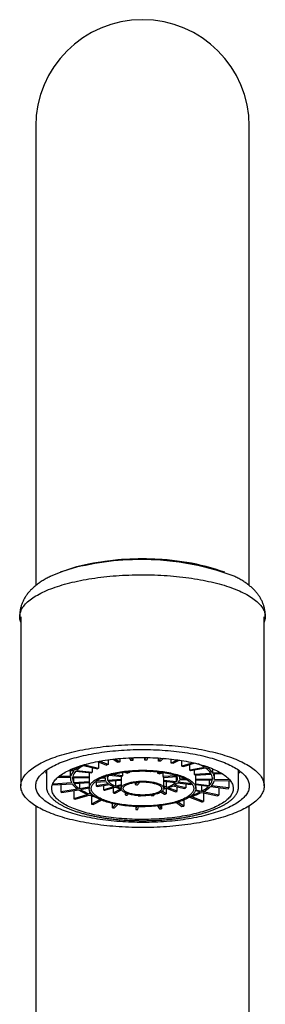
# Model space of a CAD drawing. Header units: millimetres. Extents: x 8 to 777, y 12 to 872.
# Tile 7 of 8: x 386 to 409, y 779 to 872. Entities that reach past the tile are written whole.
import ezdxf

# ---------------------------------------------------------------- set-up
doc = ezdxf.new("R2010")
doc.units = ezdxf.units.MM

msp = doc.modelspace()

# ---------------------------------------------------------------- linework, layer by layer
at = {"color": 7, "linetype": 'Continuous', "lineweight": 30}
for p, q in [((387.398, 861.815), (387.398, 835.496)), ((407.398, 835.496), (407.398, 861.815)), ((387.398, 835.496), (387.398, 818.742)), ((407.398, 818.742), (407.398, 835.496)), ((390.108, 820.131), (389.699, 819.982)), ((405.098, 819.982), (404.688, 820.131)), ((385.998, 815.816), (385.998, 799.936)), ((408.798, 799.936), (408.798, 815.816)), ((408.893, 815.74), (408.895, 815.791)), ((397.611, 802.349), (397.611, 802.607)), ((391.887, 801.851), (393.179, 801.558)), ((391.998, 801.908), (393.289, 801.615)), ((393.174, 802.223), (394.012, 801.899)), ((393.289, 802.179), (393.289, 801.615)), ((394.171, 801.946), (393.363, 802.259)), ((394.171, 802.39), (394.171, 801.946)), ((394.655, 802.452), (395.085, 802.156)), ((394.847, 802.474), (395.264, 802.187)), ((395.264, 802.515), (395.264, 802.187)), ((396.153, 802.577), (396.311, 802.31)), ((396.352, 802.586), (396.507, 802.323)), ((396.507, 802.592), (396.507, 802.323)), ((397.658, 802.607), (397.611, 802.349)), ((397.858, 802.604), (397.811, 802.345)), ((398.891, 802.273), (398.891, 802.563)), ((399.159, 802.545), (398.891, 802.273)), ((399.091, 802.25), (399.366, 802.529)), ((400.08, 802.084), (400.08, 802.459)), ((400.665, 802.385), (400.08, 802.084)), ((400.851, 802.357), (400.247, 802.046)), ((401.081, 801.797), (401.081, 802.321)), ((402.134, 802.115), (401.081, 801.797)), ((402.304, 802.075), (401.213, 801.746)), ((401.831, 801.432), (401.831, 801.932)), ((403.398, 801.698), (403.398, 801.76)), ((403.518, 801.718), (403.398, 801.698)), ((388.398, 801.427), (388.398, 799.889)), ((389.5, 800.775), (390.656, 800.751)), ((390.669, 800.819), (389.581, 800.842)), ((390.497, 801.398), (390.969, 801.344)), ((391.033, 801.409), (390.622, 801.456)), ((390.669, 800.819), (390.669, 801.378)), ((390.868, 800.815), (392.415, 800.782)), ((391.033, 801.409), (391.033, 801.627)), ((391.159, 801.322), (392.628, 801.153)), ((391.222, 801.387), (392.692, 801.218)), ((392.415, 801.177), (392.415, 800.782)), ((392.692, 801.668), (392.692, 801.218)), ((393.913, 800.749), (393.913, 800.83)), ((394.144, 800.453), (394.144, 800.828)), ((394.315, 800.959), (395.473, 800.826)), ((395.537, 800.891), (394.501, 801.01)), ((395.398, 800.834), (395.398, 799.701)), ((395.537, 801.214), (395.537, 800.891)), ((395.715, 801.238), (395.997, 801.129)), ((396.156, 801.177), (395.931, 801.264)), ((396.156, 801.287), (396.156, 801.177)), ((396.887, 801.333), (396.905, 801.303)), ((397.088, 801.339), (397.101, 801.317)), ((397.101, 801.317), (397.101, 801.339)), ((397.934, 801.299), (397.934, 801.332)), ((397.965, 801.331), (397.934, 801.299)), ((398.135, 801.276), (398.178, 801.321)), ((398.83, 801.118), (398.83, 801.268)), ((399.184, 801.225), (398.83, 801.118)), ((398.962, 801.067), (399.387, 801.195)), ((399.335, 800.811), (399.335, 801.179)), ((400.611, 800.899), (399.335, 800.811)), ((399.377, 800.74), (400.652, 800.828)), ((400.557, 800.821), (400.557, 800.313)), ((400.59, 800.927), (400.611, 800.899)), ((400.849, 800.842), (400.85, 800.842)), ((400.898, 800.64), (400.898, 800.824)), ((403.219, 801.668), (401.831, 801.432)), ((403.308, 801.606), (401.92, 801.37)), ((402.277, 801.014), (402.277, 801.431)), ((403.797, 801.119), (402.277, 801.014)), ((402.319, 800.943), (403.839, 801.048)), ((402.398, 799.701), (402.398, 800.949)), ((403.487, 801.637), (403.661, 801.666)), ((403.993, 801.133), (403.993, 801.535)), ((404.712, 801.182), (403.993, 801.133)), ((404.035, 801.062), (404.823, 801.116)), ((404.148, 800.64), (404.148, 801.07)), ((406.398, 799.889), (406.398, 801.427)), ((388.398, 799.889), (388.398, 799.886)), ((389.046, 800.1), (389.046, 800.241)), ((390.762, 800.219), (389.046, 800.1)), ((389.088, 800.03), (390.804, 800.148)), ((389.742, 800.075), (389.742, 799.378)), ((390.648, 800.751), (390.648, 800.64)), ((390.856, 800.746), (392.403, 800.713)), ((390.958, 800.232), (390.958, 800.744)), ((392.398, 800.332), (390.958, 800.232)), ((391, 800.162), (392.398, 800.258)), ((391.488, 800.195), (391.488, 799.675)), ((392.398, 800.713), (392.398, 799.701)), ((392.923, 800.294), (393.99, 800.368)), ((393.948, 800.439), (393.022, 800.375)), ((393.056, 800.304), (393.056, 799.941)), ((394.221, 800.139), (393.056, 799.941)), ((393.145, 799.88), (394.31, 800.078)), ((393.564, 800.688), (393.9, 800.681)), ((393.913, 800.749), (393.715, 800.754)), ((393.733, 799.98), (393.733, 799.58)), ((393.733, 799.58), (394.708, 799.875)), ((393.898, 800.681), (393.898, 800.64)), ((395.398, 800.539), (394.144, 800.453)), ((394.186, 800.382), (395.398, 800.465)), ((394.859, 800.428), (394.859, 799.92)), ((394.859, 799.92), (395.398, 800.083)), ((394.991, 799.869), (395.398, 799.991)), ((396.948, 800.297), (396.725, 800.07)), ((396.725, 800.272), (396.725, 800.07)), ((396.925, 800.046), (397.187, 800.312)), ((398.312, 800.231), (398.507, 800.156)), ((399.398, 799.701), (399.398, 800.742)), ((400.557, 800.313), (399.398, 800.447)), ((399.398, 800.374), (400.493, 800.248)), ((399.659, 799.818), (399.398, 799.919)), ((399.659, 799.818), (399.659, 800.344)), ((400.258, 799.95), (401.341, 799.704)), ((401.452, 799.761), (400.368, 800.007)), ((400.652, 799.433), (400.652, 799.861)), ((400.683, 800.227), (401.915, 800.085)), ((401.979, 800.15), (400.746, 800.292)), ((400.884, 800.532), (401.563, 800.517)), ((401.437, 800.588), (400.896, 800.6)), ((401.452, 800.138), (401.452, 799.761)), ((401.979, 800.15), (401.979, 800.191)), ((403.941, 800.535), (402.398, 800.568)), ((402.398, 800.499), (403.929, 800.466)), ((403.638, 799.959), (402.398, 800.102)), ((403.574, 799.894), (402.398, 800.029)), ((402.91, 799.971), (402.91, 799.43)), ((403.638, 800.472), (403.638, 799.959)), ((403.764, 799.872), (405.423, 799.682)), ((405.486, 799.746), (403.828, 799.937)), ((403.941, 800.746), (403.941, 800.535)), ((404.128, 800.462), (405.627, 800.43)), ((405.571, 800.5), (404.141, 800.53)), ((405.486, 800.433), (405.486, 799.746)), ((391.309, 799.644), (389.742, 799.378)), ((389.831, 799.317), (391.398, 799.583)), ((390.958, 799.508), (390.958, 798.743)), ((392.271, 799.139), (390.958, 798.743)), ((391.09, 798.692), (392.403, 799.088)), ((392.398, 799.829), (391.488, 799.675)), ((391.577, 799.613), (392.398, 799.753)), ((392.421, 799.539), (392.421, 799.184)), ((392.588, 799.235), (392.421, 799.184)), ((392.553, 799.133), (392.652, 799.163)), ((392.613, 799.012), (392.613, 798.238)), ((393.866, 799.529), (394.841, 799.823)), ((394.66, 799.769), (394.66, 799.292)), ((394.66, 799.292), (395.38, 799.663)), ((394.827, 799.254), (395.436, 799.568)), ((395.768, 799.304), (395.768, 799.096)), ((395.912, 799.243), (395.768, 799.096)), ((395.969, 799.073), (396.08, 799.186)), ((396.998, 799.031), (396.998, 799.004)), ((397.003, 799.03), (396.998, 799.004)), ((397.198, 799), (397.202, 799.02)), ((398.25, 799.025), (398.219, 799.077)), ((398.446, 799.038), (398.404, 799.11)), ((398.446, 799.118), (398.446, 799.038)), ((399.14, 799.364), (399.444, 799.155)), ((399.623, 799.186), (399.25, 799.442)), ((399.398, 799.81), (399.501, 799.77)), ((399.501, 799.77), (399.398, 799.743)), ((399.623, 799.716), (399.623, 799.186)), ((399.633, 799.719), (400.493, 799.386)), ((400.652, 799.433), (399.792, 799.767)), ((403.1, 798.484), (401.942, 798.933)), ((402.799, 799.373), (402.354, 799.474)), ((402.91, 799.43), (402.379, 799.55)), ((402.966, 799.335), (404.424, 799.004)), ((404.534, 799.061), (403.076, 799.392)), ((403.1, 799.305), (403.1, 798.484)), ((404.534, 799.784), (404.534, 799.061)), ((387.398, 798.064), (387.398, 694.947)), ((393.432, 798.659), (392.613, 798.238)), ((392.78, 798.2), (393.564, 798.603)), ((394.589, 797.897), (394.589, 798.286)), ((394.905, 798.218), (394.589, 797.897)), ((394.789, 797.874), (395.094, 798.183)), ((396.767, 798.004), (396.767, 797.741)), ((396.815, 798.002), (396.767, 797.741)), ((396.967, 797.737), (397.014, 797.996)), ((398.819, 798.061), (398.982, 797.784)), ((399.179, 797.798), (399.011, 798.082)), ((399.179, 798.103), (399.179, 797.798)), ((400.571, 798.379), (401.09, 798.022)), ((401.269, 798.052), (400.728, 798.425)), ((401.269, 798.618), (401.269, 798.052)), ((401.789, 798.883), (402.941, 798.436)), ((407.398, 694.948), (407.398, 798.064))]:
    msp.add_line(p, q, dxfattribs=at)
at = {"color": 7, "linetype": 'Continuous', "lineweight": 30, "flags": 128}
for points in [[(391.582, 819.209), (391.844, 819.259), (392.109, 819.308), (392.378, 819.354), (392.651, 819.398), (392.927, 819.439), (393.205, 819.478), (393.487, 819.514), (393.771, 819.548), (394.058, 819.579), (394.347, 819.608), (394.639, 819.634), (394.932, 819.657), (395.227, 819.678), (395.523, 819.696), (395.82, 819.712), (396.119, 819.724), (396.419, 819.734), (396.719, 819.742), (397.019, 819.747), (397.32, 819.749), (397.621, 819.748), (397.922, 819.745), (398.223, 819.739), (398.523, 819.73), (398.822, 819.719), (399.12, 819.704), (399.417, 819.688), (399.712, 819.668), (400.006, 819.646), (400.299, 819.622), (400.589, 819.594), (400.877, 819.564), (401.163, 819.532), (401.446, 819.497), (401.726, 819.46), (402.003, 819.42), (402.277, 819.377), (402.548, 819.332), (402.816, 819.285), (403.079, 819.235), (403.339, 819.183), (403.595, 819.129), (403.846, 819.072), (404.093, 819.013), (404.335, 818.952), (404.573, 818.889), (404.806, 818.824), (405.033, 818.757), (405.256, 818.687), (405.473, 818.616), (405.684, 818.543), (405.89, 818.467), (406.09, 818.391), (406.284, 818.312), (406.472, 818.231), (406.654, 818.149), (406.829, 818.066), (406.998, 817.98), (407.16, 817.894), (407.316, 817.806), (407.465, 817.716), (407.607, 817.625), (407.742, 817.533), (407.87, 817.44), (407.99, 817.346), (408.104, 817.251), (408.21, 817.154), (408.308, 817.057), (408.4, 816.959), (408.483, 816.86), (408.559, 816.76), (408.628, 816.66), (408.689, 816.559), (408.741, 816.458), (408.787, 816.356), (408.824, 816.254), (408.854, 816.152), (408.875, 816.049), (408.889, 815.946), (408.895, 815.843), (408.893, 815.74), (408.884, 815.637), (408.866, 815.535), (408.84, 815.432), (408.807, 815.33), (408.798, 815.306)], [(385.998, 815.306), (385.973, 815.379), (385.943, 815.481), (385.921, 815.584), (385.907, 815.687), (385.901, 815.79), (385.903, 815.893), (385.913, 815.996), (385.931, 816.098), (385.956, 816.201), (385.99, 816.303), (386.031, 816.405), (386.08, 816.507), (386.136, 816.608), (386.201, 816.709), (386.273, 816.808), (386.353, 816.908), (386.44, 817.006), (386.535, 817.104), (386.637, 817.201), (386.747, 817.297), (386.864, 817.391), (386.988, 817.485), (387.119, 817.578), (387.257, 817.669), (387.403, 817.759), (387.555, 817.848), (387.714, 817.936), (387.879, 818.022), (388.051, 818.106), (388.23, 818.189), (388.414, 818.27), (388.605, 818.35), (388.802, 818.428), (389.005, 818.504), (389.214, 818.578), (389.428, 818.65), (389.647, 818.721), (389.872, 818.789), (390.102, 818.856), (390.338, 818.92), (390.578, 818.982), (390.822, 819.042), (391.071, 819.1), (391.325, 819.155), (391.582, 819.209)], [(386.224, 799.164), (386.169, 799.264), (386.121, 799.365), (386.081, 799.466), (386.049, 799.568), (386.025, 799.669), (386.008, 799.771), (386, 799.873), (385.999, 799.975), (386.006, 800.078), (386.021, 800.179), (386.043, 800.281), (386.074, 800.383), (386.112, 800.484), (386.157, 800.585), (386.211, 800.685), (386.272, 800.785), (386.341, 800.885), (386.417, 800.983), (386.501, 801.081), (386.593, 801.178), (386.692, 801.275), (386.798, 801.37), (386.911, 801.464), (387.032, 801.558), (387.159, 801.65), (387.294, 801.741), (387.436, 801.831), (387.584, 801.92), (387.74, 802.007), (387.901, 802.093), (388.07, 802.177), (388.244, 802.26), (388.425, 802.341), (388.613, 802.42), (388.806, 802.498), (389.005, 802.574), (389.21, 802.648), (389.42, 802.721), (389.636, 802.791), (389.857, 802.86), (390.083, 802.926), (390.315, 802.991), (390.551, 803.053), (390.792, 803.113), (391.038, 803.171), (391.287, 803.227), (391.541, 803.281), (391.799, 803.332), (392.061, 803.381), (392.327, 803.428), (392.596, 803.472), (392.868, 803.514), (393.143, 803.553), (393.422, 803.59), (393.703, 803.624), (393.986, 803.656), (394.272, 803.685), (394.56, 803.712), (394.85, 803.736), (395.142, 803.758), (395.435, 803.776), (395.73, 803.793), (396.026, 803.806), (396.323, 803.817), (396.62, 803.826), (396.918, 803.831), (397.216, 803.834), (397.515, 803.835), (397.813, 803.832), (398.111, 803.827), (398.409, 803.819), (398.706, 803.809), (399.002, 803.796), (399.297, 803.78), (399.59, 803.762), (399.882, 803.741), (400.173, 803.718), (400.461, 803.691), (400.748, 803.663), (401.032, 803.631), (401.313, 803.598), (401.592, 803.561), (401.868, 803.523), (402.141, 803.481), (402.411, 803.438), (402.677, 803.392), (402.94, 803.343), (403.199, 803.292), (403.454, 803.239), (403.704, 803.184), (403.951, 803.126), (404.193, 803.067), (404.43, 803.005), (404.663, 802.941), (404.89, 802.875), (405.113, 802.806), (405.33, 802.736), (405.541, 802.664), (405.747, 802.591), (405.948, 802.515), (406.142, 802.438), (406.331, 802.358), (406.513, 802.278), (406.689, 802.195), (406.859, 802.111), (407.022, 802.026), (407.179, 801.939), (407.329, 801.851), (407.472, 801.761), (407.608, 801.67), (407.737, 801.578), (407.86, 801.485), (407.975, 801.391), (408.082, 801.296), (408.183, 801.2), (408.276, 801.103), (408.361, 801.005), (408.439, 800.906), (408.51, 800.807), (408.573, 800.707), (408.628, 800.607), (408.676, 800.506), (408.715, 800.405), (408.747, 800.304), (408.772, 800.202), (408.788, 800.1), (408.797, 799.998), (408.798, 799.896), (408.791, 799.794), (408.776, 799.692), (408.753, 799.59), (408.723, 799.489), (408.685, 799.387), (408.639, 799.286), (408.586, 799.186), (408.524, 799.086), (408.456, 798.987), (408.379, 798.888), (408.295, 798.79), (408.204, 798.693), (408.105, 798.597), (407.999, 798.501), (407.885, 798.407), (407.765, 798.314), (407.637, 798.221), (407.502, 798.13), (407.361, 798.04), (407.212, 797.952), (407.057, 797.865), (406.895, 797.779), (406.727, 797.695), (406.552, 797.612), (406.371, 797.531), (406.184, 797.451), (405.991, 797.373), (405.792, 797.297), (405.587, 797.223), (405.377, 797.151), (405.161, 797.08), (404.94, 797.012), (404.713, 796.945), (404.482, 796.881), (404.246, 796.818), (404.005, 796.758), (403.759, 796.7), (403.509, 796.644), (403.255, 796.591), (402.997, 796.539), (402.735, 796.49), (402.47, 796.444), (402.201, 796.4), (401.929, 796.358), (401.653, 796.318), (401.375, 796.282), (401.094, 796.247), (400.81, 796.215), (400.524, 796.186), (400.236, 796.159), (399.946, 796.135), (399.655, 796.114), (399.361, 796.095), (399.067, 796.079), (398.771, 796.065), (398.474, 796.054), (398.177, 796.046), (397.879, 796.04), (397.58, 796.037), (397.282, 796.037), (396.984, 796.039), (396.686, 796.044), (396.388, 796.052), (396.091, 796.062), (395.795, 796.075), (395.5, 796.091), (395.207, 796.109), (394.914, 796.13), (394.624, 796.154), (394.336, 796.18), (394.049, 796.209), (393.765, 796.24), (393.483, 796.274), (393.205, 796.31), (392.928, 796.349), (392.655, 796.39), (392.386, 796.434), (392.119, 796.48), (391.857, 796.528), (391.598, 796.579), (391.343, 796.632), (391.092, 796.688), (390.846, 796.745), (390.604, 796.805), (390.366, 796.867), (390.134, 796.931), (389.907, 796.997), (389.684, 797.065), (389.467, 797.135), (389.255, 797.207), (389.049, 797.281), (388.849, 797.356), (388.655, 797.434), (388.466, 797.513), (388.284, 797.594), (388.108, 797.676), (387.938, 797.76), (387.775, 797.846), (387.618, 797.932), (387.468, 798.021), (387.325, 798.11), (387.189, 798.201), (387.059, 798.293), (386.937, 798.386), (386.822, 798.48), (386.714, 798.576), (386.614, 798.672), (386.521, 798.769), (386.435, 798.867), (386.357, 798.965), (386.287, 799.064), (386.224, 799.164)], [(387.596, 799.259), (387.545, 799.351), (387.502, 799.444), (387.466, 799.538), (387.438, 799.632), (387.417, 799.726), (387.404, 799.82), (387.399, 799.914), (387.401, 800.008), (387.41, 800.102), (387.427, 800.197), (387.452, 800.29), (387.485, 800.384), (387.525, 800.477), (387.572, 800.57), (387.627, 800.662), (387.689, 800.754), (387.759, 800.846), (387.836, 800.936), (387.92, 801.026), (388.011, 801.115), (388.11, 801.203), (388.215, 801.29), (388.328, 801.376), (388.447, 801.461), (388.574, 801.544), (388.707, 801.627), (388.846, 801.708), (388.992, 801.788), (389.145, 801.867), (389.303, 801.944), (389.468, 802.019), (389.639, 802.093), (389.816, 802.166), (389.998, 802.236), (390.187, 802.305), (390.38, 802.372), (390.579, 802.437), (390.783, 802.501), (390.992, 802.562), (391.206, 802.621), (391.425, 802.679), (391.648, 802.734), (391.876, 802.787), (392.108, 802.838), (392.344, 802.887), (392.583, 802.933), (392.827, 802.978), (393.073, 803.019), (393.324, 803.059), (393.577, 803.096), (393.833, 803.131), (394.092, 803.163), (394.353, 803.193), (394.616, 803.221), (394.882, 803.246), (395.15, 803.268), (395.419, 803.288), (395.69, 803.306), (395.962, 803.32), (396.235, 803.333), (396.51, 803.342), (396.784, 803.349), (397.06, 803.354), (397.335, 803.356), (397.611, 803.355), (397.886, 803.352), (398.161, 803.346), (398.436, 803.337), (398.709, 803.326), (398.982, 803.313), (399.253, 803.297), (399.523, 803.278), (399.792, 803.256), (400.058, 803.233), (400.323, 803.206), (400.585, 803.178), (400.845, 803.146), (401.103, 803.113), (401.357, 803.076), (401.609, 803.038), (401.857, 802.997), (402.102, 802.954), (402.343, 802.908), (402.581, 802.861), (402.815, 802.811), (403.044, 802.759), (403.27, 802.704), (403.49, 802.648), (403.707, 802.59), (403.918, 802.529), (404.124, 802.467), (404.326, 802.402), (404.522, 802.336), (404.713, 802.268), (404.898, 802.198), (405.077, 802.127), (405.251, 802.053), (405.418, 801.979), (405.58, 801.902), (405.735, 801.824), (405.884, 801.745), (406.027, 801.664), (406.163, 801.583), (406.292, 801.499), (406.415, 801.415), (406.53, 801.329), (406.639, 801.243), (406.741, 801.155), (406.836, 801.067), (406.923, 800.977), (407.004, 800.887), (407.077, 800.796), (407.142, 800.705), (407.201, 800.613), (407.251, 800.52), (407.295, 800.427), (407.33, 800.333), (407.359, 800.24), (407.379, 800.146), (407.393, 800.052), (407.398, 799.957), (407.396, 799.863), (407.386, 799.769), (407.369, 799.675), (407.344, 799.581), (407.312, 799.487), (407.272, 799.394), (407.225, 799.301), (407.17, 799.209), (407.108, 799.117), (407.038, 799.026), (406.961, 798.935), (406.877, 798.846), (406.785, 798.757), (406.687, 798.669), (406.581, 798.582), (406.469, 798.496), (406.349, 798.411), (406.223, 798.327), (406.09, 798.244), (405.95, 798.163), (405.804, 798.083), (405.652, 798.005), (405.493, 797.928), (405.328, 797.852), (405.158, 797.778), (404.981, 797.706), (404.798, 797.635), (404.61, 797.566), (404.417, 797.499), (404.218, 797.434), (404.013, 797.371), (403.804, 797.309), (403.59, 797.25), (403.372, 797.193), (403.148, 797.137), (402.921, 797.084), (402.689, 797.033), (402.453, 796.985), (402.213, 796.938), (401.97, 796.894), (401.723, 796.852), (401.473, 796.812), (401.22, 796.775), (400.964, 796.74), (400.705, 796.708), (400.444, 796.678), (400.18, 796.65), (399.914, 796.626), (399.647, 796.603), (399.377, 796.583), (399.107, 796.566), (398.835, 796.551), (398.561, 796.539), (398.287, 796.529), (398.012, 796.522), (397.737, 796.517), (397.462, 796.516), (397.186, 796.516), (396.911, 796.52), (396.636, 796.525), (396.361, 796.534), (396.087, 796.545), (395.815, 796.559), (395.543, 796.575), (395.273, 796.594), (395.005, 796.615), (394.738, 796.639), (394.474, 796.665), (394.211, 796.694), (393.951, 796.725), (393.694, 796.759), (393.439, 796.795), (393.188, 796.833), (392.94, 796.874), (392.695, 796.917), (392.453, 796.963), (392.216, 797.011), (391.982, 797.061), (391.752, 797.113), (391.527, 797.167), (391.306, 797.223), (391.09, 797.282), (390.879, 797.342), (390.672, 797.405), (390.471, 797.469), (390.275, 797.535), (390.084, 797.603), (389.899, 797.673), (389.72, 797.745), (389.546, 797.818), (389.378, 797.893), (389.217, 797.969), (389.061, 798.047), (388.912, 798.126), (388.77, 798.207), (388.634, 798.289), (388.505, 798.372), (388.382, 798.456), (388.266, 798.542), (388.157, 798.629), (388.056, 798.716), (387.961, 798.805), (387.873, 798.894), (387.793, 798.984), (387.72, 799.075), (387.654, 799.167), (387.596, 799.259)], [(405.73, 800.276), (405.777, 800.191), (405.816, 800.105), (405.847, 800.018), (405.871, 799.932), (405.888, 799.845), (405.897, 799.758), (405.898, 799.671), (405.891, 799.584), (405.877, 799.497), (405.856, 799.411), (405.827, 799.324), (405.79, 799.238), (405.746, 799.153), (405.694, 799.067), (405.635, 798.983), (405.569, 798.899), (405.495, 798.816), (405.414, 798.733), (405.325, 798.652), (405.23, 798.571), (405.128, 798.491), (405.019, 798.413), (404.902, 798.335), (404.78, 798.259), (404.65, 798.184), (404.514, 798.111), (404.372, 798.039), (404.224, 797.968), (404.069, 797.899), (403.908, 797.832), (403.742, 797.766), (403.57, 797.702), (403.392, 797.639), (403.209, 797.579), (403.021, 797.521), (402.828, 797.464), (402.63, 797.409), (402.427, 797.357), (402.22, 797.307), (402.008, 797.258), (401.793, 797.212), (401.573, 797.168), (401.35, 797.127), (401.123, 797.088), (400.892, 797.051), (400.659, 797.016), (400.423, 796.984), (400.184, 796.954), (399.942, 796.927), (399.699, 796.902), (399.453, 796.88), (399.205, 796.86), (398.956, 796.843), (398.705, 796.828), (398.453, 796.816), (398.2, 796.807), (397.947, 796.8), (397.693, 796.795), (397.439, 796.794), (397.184, 796.795), (396.93, 796.798), (396.677, 796.804), (396.424, 796.813), (396.171, 796.824), (395.92, 796.838), (395.671, 796.854), (395.422, 796.873), (395.176, 796.895), (394.932, 796.919), (394.689, 796.945), (394.449, 796.974), (394.212, 797.006), (393.978, 797.039), (393.747, 797.076), (393.519, 797.114), (393.294, 797.155), (393.073, 797.198), (392.856, 797.243), (392.644, 797.291), (392.435, 797.341), (392.231, 797.393), (392.031, 797.446), (391.836, 797.502), (391.647, 797.56), (391.462, 797.62), (391.283, 797.682), (391.109, 797.745), (390.94, 797.81), (390.778, 797.877), (390.622, 797.946), (390.471, 798.016), (390.327, 798.088), (390.189, 798.161), (390.057, 798.235), (389.932, 798.311), (389.814, 798.388), (389.703, 798.466), (389.598, 798.545), (389.501, 798.626), (389.41, 798.707), (389.327, 798.789), (389.251, 798.872), (389.182, 798.956), (389.121, 799.04), (389.066, 799.125), (389.02, 799.211), (388.981, 799.297), (388.949, 799.383), (388.925, 799.47), (388.909, 799.557), (388.9, 799.643), (388.899, 799.73), (388.905, 799.817), (388.919, 799.904), (388.941, 799.991), (388.97, 800.077), (389.007, 800.163), (389.051, 800.249), (389.103, 800.334), (389.162, 800.419), (389.228, 800.503), (389.302, 800.586), (389.383, 800.668), (389.471, 800.75), (389.567, 800.831), (389.669, 800.91), (389.778, 800.989), (389.894, 801.066), (390.017, 801.142), (390.146, 801.217), (390.282, 801.291), (390.425, 801.363), (390.573, 801.433), (390.728, 801.503), (390.888, 801.57), (391.055, 801.636), (391.227, 801.7), (391.404, 801.762), (391.587, 801.822), (391.775, 801.881), (391.969, 801.938), (392.167, 801.992), (392.37, 802.045), (392.577, 802.095), (392.788, 802.143), (393.004, 802.189), (393.224, 802.233), (393.447, 802.275), (393.674, 802.314), (393.904, 802.351), (394.138, 802.386), (394.374, 802.418), (394.613, 802.447), (394.854, 802.475), (395.098, 802.499), (395.344, 802.522), (395.592, 802.542), (395.841, 802.559), (396.092, 802.573), (396.343, 802.585), (396.596, 802.595), (396.85, 802.602), (397.104, 802.606), (397.358, 802.608), (397.612, 802.607), (397.866, 802.604), (398.12, 802.597), (398.373, 802.589), (398.625, 802.577), (398.876, 802.564), (399.126, 802.547), (399.374, 802.528), (399.621, 802.507), (399.865, 802.483), (400.107, 802.456), (400.347, 802.427), (400.584, 802.396), (400.819, 802.362), (401.05, 802.326), (401.278, 802.287), (401.502, 802.247), (401.723, 802.203), (401.94, 802.158), (402.153, 802.111), (402.362, 802.061), (402.566, 802.009), (402.766, 801.955), (402.96, 801.899), (403.15, 801.841), (403.335, 801.781), (403.514, 801.72), (403.688, 801.656), (403.856, 801.591), (404.019, 801.524), (404.175, 801.456), (404.326, 801.385), (404.47, 801.314), (404.608, 801.241), (404.739, 801.166), (404.864, 801.091), (404.982, 801.014), (405.094, 800.935), (405.198, 800.856), (405.296, 800.776), (405.386, 800.694), (405.47, 800.612), (405.546, 800.529), (405.615, 800.446), (405.676, 800.361), (405.73, 800.276)], [(391.998, 801.908), (392.107, 801.961), (392.186, 801.997)], [(402.299, 800.039), (402.334, 799.974), (402.362, 799.907), (402.381, 799.841), (402.394, 799.775), (402.398, 799.708), (402.395, 799.641), (402.385, 799.574), (402.366, 799.508), (402.341, 799.442), (402.307, 799.376), (402.267, 799.311), (402.218, 799.246), (402.163, 799.182), (402.1, 799.119), (402.03, 799.057), (401.953, 798.995), (401.869, 798.935), (401.778, 798.876), (401.681, 798.818), (401.577, 798.762), (401.467, 798.707), (401.35, 798.653), (401.228, 798.601), (401.099, 798.551), (400.965, 798.502), (400.826, 798.456), (400.681, 798.411), (400.532, 798.368), (400.377, 798.327), (400.218, 798.289), (400.055, 798.252), (399.888, 798.218), (399.717, 798.186), (399.542, 798.156), (399.364, 798.128), (399.184, 798.103), (399, 798.081), (398.814, 798.061), (398.626, 798.043), (398.436, 798.028), (398.244, 798.015), (398.051, 798.005), (397.857, 797.998), (397.663, 797.993), (397.468, 797.991), (397.273, 797.991), (397.078, 797.994), (396.883, 798), (396.689, 798.008), (396.497, 798.019), (396.306, 798.032), (396.116, 798.048), (395.929, 798.066), (395.743, 798.087), (395.56, 798.11), (395.38, 798.136), (395.203, 798.164), (395.03, 798.195), (394.86, 798.227), (394.694, 798.262), (394.532, 798.3), (394.374, 798.339), (394.221, 798.38), (394.073, 798.424), (393.93, 798.469), (393.792, 798.516), (393.659, 798.565), (393.533, 798.616), (393.412, 798.669), (393.297, 798.723), (393.189, 798.778), (393.087, 798.835), (392.991, 798.893), (392.902, 798.952), (392.82, 799.013), (392.746, 799.075), (392.678, 799.137), (392.617, 799.201), (392.564, 799.265), (392.517, 799.33), (392.479, 799.395), (392.448, 799.461), (392.424, 799.527), (392.408, 799.594), (392.4, 799.66), (392.399, 799.727), (392.406, 799.794), (392.42, 799.86), (392.442, 799.927), (392.472, 799.993), (392.509, 800.058), (392.553, 800.123), (392.605, 800.187), (392.664, 800.251), (392.731, 800.314), (392.804, 800.376), (392.885, 800.436), (392.972, 800.496), (393.066, 800.555), (393.167, 800.612), (393.274, 800.667), (393.387, 800.722), (393.507, 800.775), (393.632, 800.826), (393.764, 800.875), (393.9, 800.923), (394.042, 800.968), (394.189, 801.012), (394.341, 801.054), (394.498, 801.094), (394.659, 801.131), (394.825, 801.167), (394.994, 801.2), (395.167, 801.231), (395.343, 801.26), (395.522, 801.286), (395.705, 801.31), (395.889, 801.331), (396.077, 801.35), (396.266, 801.366), (396.457, 801.38), (396.649, 801.392), (396.842, 801.4), (397.037, 801.406), (397.232, 801.41), (397.427, 801.411), (397.622, 801.409), (397.816, 801.405), (398.01, 801.398), (398.204, 801.389), (398.396, 801.377), (398.586, 801.362), (398.775, 801.345), (398.961, 801.325), (399.145, 801.303), (399.327, 801.279), (399.505, 801.252), (399.68, 801.222), (399.852, 801.191), (400.02, 801.157), (400.184, 801.121), (400.344, 801.083), (400.5, 801.042), (400.65, 801), (400.796, 800.955), (400.937, 800.909), (401.072, 800.861), (401.201, 800.811), (401.325, 800.759), (401.443, 800.706), (401.554, 800.651), (401.66, 800.595), (401.759, 800.538), (401.851, 800.479), (401.936, 800.419), (402.015, 800.358), (402.086, 800.296), (402.15, 800.233), (402.207, 800.169), (402.257, 800.104), (402.299, 800.039)], [(402.103, 800.026), (402.137, 799.961), (402.164, 799.897), (402.183, 799.832), (402.194, 799.767), (402.198, 799.701), (402.195, 799.636), (402.183, 799.571), (402.164, 799.506), (402.138, 799.441), (402.104, 799.377), (402.063, 799.313), (402.014, 799.25), (401.958, 799.188), (401.895, 799.126), (401.825, 799.066), (401.747, 799.006), (401.663, 798.947), (401.572, 798.89), (401.474, 798.834), (401.37, 798.779), (401.26, 798.726), (401.144, 798.674), (401.021, 798.624), (400.893, 798.576), (400.76, 798.529), (400.621, 798.484), (400.477, 798.441), (400.328, 798.4), (400.175, 798.362), (400.017, 798.325), (399.855, 798.29), (399.689, 798.258), (399.519, 798.228), (399.347, 798.2), (399.171, 798.175), (398.992, 798.152), (398.811, 798.132), (398.627, 798.114), (398.442, 798.098), (398.255, 798.085), (398.066, 798.075), (397.877, 798.067), (397.686, 798.062), (397.496, 798.059), (397.305, 798.059), (397.114, 798.062), (396.924, 798.067), (396.734, 798.075), (396.546, 798.085), (396.359, 798.098), (396.173, 798.113), (395.99, 798.131), (395.808, 798.152), (395.63, 798.175), (395.454, 798.2), (395.281, 798.227), (395.111, 798.257), (394.945, 798.29), (394.783, 798.324), (394.625, 798.361), (394.471, 798.4), (394.323, 798.44), (394.178, 798.483), (394.039, 798.528), (393.906, 798.575), (393.778, 798.623), (393.655, 798.673), (393.539, 798.725), (393.428, 798.778), (393.324, 798.833), (393.227, 798.889), (393.135, 798.946), (393.051, 799.005), (392.974, 799.064), (392.903, 799.125), (392.84, 799.187), (392.784, 799.249), (392.735, 799.312), (392.693, 799.376), (392.659, 799.44), (392.633, 799.505), (392.614, 799.57), (392.602, 799.635), (392.598, 799.7), (392.602, 799.765), (392.613, 799.831), (392.632, 799.896), (392.659, 799.96), (392.693, 800.024), (392.734, 800.088), (392.783, 800.151), (392.839, 800.214), (392.902, 800.275), (392.972, 800.336), (393.049, 800.396), (393.134, 800.454), (393.225, 800.512), (393.322, 800.568), (393.426, 800.622), (393.536, 800.676), (393.653, 800.727), (393.775, 800.778), (393.903, 800.826), (394.037, 800.873), (394.176, 800.917), (394.32, 800.96), (394.468, 801.001), (394.622, 801.04), (394.78, 801.077), (394.942, 801.111), (395.108, 801.143), (395.277, 801.173), (395.45, 801.201), (395.626, 801.226), (395.805, 801.249), (395.986, 801.27), (396.17, 801.288), (396.355, 801.303), (396.542, 801.316), (396.731, 801.327), (396.92, 801.334), (397.11, 801.34), (397.301, 801.342), (397.492, 801.342), (397.683, 801.34), (397.873, 801.334), (398.062, 801.327), (398.251, 801.316), (398.438, 801.303), (398.623, 801.288), (398.807, 801.27), (398.988, 801.25), (399.167, 801.227), (399.343, 801.202), (399.516, 801.174), (399.686, 801.144), (399.852, 801.112), (400.014, 801.077), (400.172, 801.041), (400.325, 801.002), (400.474, 800.961), (400.618, 800.918), (400.757, 800.874), (400.891, 800.827), (401.019, 800.779), (401.141, 800.729), (401.258, 800.677), (401.368, 800.624), (401.472, 800.569), (401.57, 800.513), (401.661, 800.455), (401.746, 800.397), (401.823, 800.337), (401.894, 800.276), (401.957, 800.215), (402.013, 800.153), (402.062, 800.089), (402.103, 800.026)], [(399.359, 799.836), (399.38, 799.794), (399.393, 799.752), (399.398, 799.709), (399.396, 799.667), (399.386, 799.624), (399.368, 799.582), (399.343, 799.541), (399.31, 799.5), (399.27, 799.459), (399.222, 799.42), (399.168, 799.382), (399.106, 799.345), (399.038, 799.309), (398.964, 799.275), (398.883, 799.243), (398.797, 799.212), (398.706, 799.183), (398.609, 799.156), (398.508, 799.132), (398.402, 799.109), (398.293, 799.089), (398.18, 799.071), (398.064, 799.056), (397.945, 799.043), (397.825, 799.032), (397.702, 799.025), (397.579, 799.02), (397.455, 799.017), (397.33, 799.017), (397.206, 799.02), (397.083, 799.025), (396.961, 799.033), (396.84, 799.044), (396.722, 799.057), (396.606, 799.073), (396.493, 799.091), (396.384, 799.111), (396.279, 799.134), (396.178, 799.159), (396.082, 799.186), (395.991, 799.215), (395.905, 799.246), (395.825, 799.278), (395.752, 799.313), (395.684, 799.348), (395.624, 799.385), (395.57, 799.424), (395.523, 799.463), (395.483, 799.503), (395.451, 799.545), (395.427, 799.586), (395.41, 799.628), (395.4, 799.671), (395.399, 799.713), (395.405, 799.756), (395.419, 799.798), (395.44, 799.84), (395.469, 799.881), (395.506, 799.922), (395.55, 799.962), (395.601, 800.001), (395.659, 800.038), (395.724, 800.075), (395.795, 800.11), (395.872, 800.143), (395.956, 800.175), (396.044, 800.204), (396.139, 800.232), (396.238, 800.258), (396.341, 800.281), (396.449, 800.303), (396.56, 800.322), (396.675, 800.338), (396.792, 800.353), (396.911, 800.364), (397.033, 800.373), (397.156, 800.38), (397.28, 800.384), (397.404, 800.385), (397.529, 800.383), (397.652, 800.379), (397.775, 800.373), (397.897, 800.363), (398.016, 800.351), (398.133, 800.337), (398.247, 800.32), (398.358, 800.301), (398.466, 800.279), (398.569, 800.255), (398.667, 800.23), (398.761, 800.202), (398.849, 800.172), (398.932, 800.14), (399.009, 800.106), (399.079, 800.071), (399.144, 800.035), (399.201, 799.997), (399.251, 799.958), (399.294, 799.918), (399.33, 799.878), (399.359, 799.836)], [(399.163, 799.823), (399.182, 799.783), (399.194, 799.743), (399.198, 799.703), (399.195, 799.662), (399.184, 799.622), (399.165, 799.582), (399.138, 799.543), (399.104, 799.505), (399.063, 799.467), (399.015, 799.43), (398.96, 799.394), (398.898, 799.36), (398.83, 799.327), (398.755, 799.296), (398.675, 799.267), (398.589, 799.239), (398.498, 799.213), (398.403, 799.19), (398.303, 799.169), (398.199, 799.149), (398.092, 799.133), (397.982, 799.118), (397.869, 799.107), (397.755, 799.097), (397.638, 799.091), (397.521, 799.087), (397.404, 799.085), (397.286, 799.086), (397.169, 799.09), (397.052, 799.097), (396.937, 799.106), (396.825, 799.117), (396.714, 799.131), (396.607, 799.148), (396.503, 799.167), (396.403, 799.188), (396.307, 799.211), (396.215, 799.237), (396.129, 799.264), (396.048, 799.294), (395.973, 799.325), (395.905, 799.357), (395.842, 799.391), (395.786, 799.427), (395.737, 799.464), (395.696, 799.501), (395.661, 799.54), (395.634, 799.579), (395.614, 799.619), (395.603, 799.659), (395.598, 799.699), (395.602, 799.739), (395.613, 799.779), (395.632, 799.819), (395.658, 799.858), (395.692, 799.897), (395.733, 799.935), (395.782, 799.971), (395.837, 800.007), (395.899, 800.041), (395.967, 800.074), (396.042, 800.105), (396.122, 800.135), (396.208, 800.162), (396.298, 800.188), (396.394, 800.212), (396.494, 800.233), (396.598, 800.252), (396.705, 800.269), (396.815, 800.283), (396.927, 800.295), (397.042, 800.304), (397.158, 800.311), (397.275, 800.315), (397.393, 800.316), (397.511, 800.315), (397.628, 800.311), (397.744, 800.305), (397.859, 800.296), (397.972, 800.284), (398.082, 800.27), (398.19, 800.254), (398.294, 800.235), (398.394, 800.214), (398.49, 800.19), (398.581, 800.165), (398.667, 800.137), (398.748, 800.108), (398.823, 800.077), (398.892, 800.044), (398.955, 800.01), (399.01, 799.975), (399.059, 799.938), (399.101, 799.9), (399.136, 799.862), (399.163, 799.823)], [(392.767, 799.056), (392.682, 799.086), (392.553, 799.133)]]:
    msp.add_lwpolyline(points, dxfattribs=at)
at = {"color": 7, "linetype": 'Continuous', "lineweight": 30}
for centre, radius, start, end in [((397.398, 861.815), 10, 90, 180), ((397.398, 861.815), 10, 0, 90), ((396.964, 798.98), 22.234, 88.88009, 107.95842), ((397.275, 796.101), 25.073, 69.68062, 102.0144), ((397.311, 796.05), 25.185, 72.96779, 101.38456), ((397.833, 798.98), 22.234, 72.04158, 91.11991), ((394.593, 806.795), 14.061, 100.39608, 114.2642), ((395.296, 805.519), 15.506, 100.99163, 109.54584), ((393.035, 799.262), 2.935, 118.89704, 133.00372), ((393.227, 799.225), 2.948, 117.03594, 132.84164), ((396.12, 795.198), 7.024, 106.11508, 107.46699), ((397.01, 791.369), 10.958, 99.16709, 100.11706), ((397.364, 788.484), 13.866, 93.54441, 94.35643), ((397.399, 787.809), 14.542, 88.37916, 89.16581), ((397.541, 789.648), 12.696, 82.98612, 83.89718), ((398.145, 793.178), 9.113, 76.66763, 77.74184), ((399.26, 796.905), 5.221, 68.02802, 69.58543), ((400.884, 798.081), 4.28, 56.9301, 66.20982), ((401.343, 798.588), 3.728, 56.53051, 60.46335), ((391.788, 800.526), 1.157, 135.04582, 165.34375), ((391.954, 800.529), 1.123, 135.10443, 165.28513), ((393.01, 800.637), 0.611, 166.36638, 172.87341), ((393.639, 800.223), 1.374, 133.59137, 137.38457), ((394.846, 798.456), 3.522, 116.23951, 118.26436), ((394.392, 800.619), 0.497, 153.30132, 164.78728), ((394.538, 800.642), 0.437, 139.3538, 205.76873), ((395.896, 800.474), 0.55, 130.74352, 140.23242), ((396.888, 798.467), 2.807, 105.10376, 108.48704), ((397.385, 795.781), 5.543, 92.93478, 94.96606), ((397.455, 796.246), 5.076, 82.30507, 84.58411), ((398.142, 799.148), 2.087, 66.85836, 70.75509), ((399.06, 800.601), 0.346, 23.68461, 37.36708), ((400.247, 800.637), 0.448, 313.74403, 25.18756), ((400.459, 800.639), 0.439, 354.87864, 27.46304), ((400.569, 799.504), 2.303, 54.10743, 56.79473), ((401.556, 800.541), 0.863, 27.80736, 33.27969), ((402.272, 800.078), 1.846, 34.32014, 55.865), ((402.421, 800.061), 1.903, 34.2751, 55.90779), ((403.12, 800.638), 0.828, 352.7926, 29.68384), ((403.295, 800.638), 0.853, 352.72198, 29.75904), ((390.33, 800.811), 1.467, 208.95317, 212.17122), ((391.502, 800.643), 0.853, 172.7235, 209.77933), ((392.376, 801.22), 1.903, 214.28957, 235.90589), ((391.677, 800.643), 0.828, 172.79416, 209.70476), ((392.525, 801.203), 1.847, 214.33505, 235.86305), ((394.354, 801.731), 2.211, 234.05143, 236.85074), ((394.338, 800.642), 0.44, 174.88117, 207.50261), ((394.793, 800.944), 0.988, 215.67059, 234.60511), ((395.338, 801.338), 1.497, 219.70982, 251.31948), ((395.639, 802.198), 2.503, 237.9075, 248.16856), ((396.543, 804.173), 4.576, 250.16918, 255.51077), ((397.347, 804.593), 4.566, 262.16751, 264.70097), ((397.799, 802.803), 2.741, 284.96825, 286.14339), ((399.041, 802.039), 2.305, 285.54904, 309.03685), ((398.718, 803.183), 3.581, 287.44037, 295.45727), ((399.629, 801.399), 1.576, 297.95056, 311.92702), ((400.31, 800.701), 0.598, 316.83066, 343.55891), ((401.007, 801.041), 1.319, 313.51233, 317.46362), ((401.57, 802.056), 2.948, 297.03594, 312.84164), ((401.697, 802.099), 3.038, 297.00481, 312.87277), ((402.843, 800.751), 1.123, 315.10443, 345.28513), ((403.009, 800.755), 1.157, 315.04582, 345.34375), ((392.007, 802.572), 3.916, 234.66079, 236.24138), ((394.01, 803.637), 4.822, 237.21309, 248.86297), ((394.11, 803.548), 4.68, 237.23595, 248.84011), ((395.393, 807.081), 8.534, 249.49145, 253.68023), ((395.611, 804.227), 5.012, 247.99557, 249.61789), ((396.681, 807.804), 8.749, 256.64524, 257.76422), ((396.526, 804.492), 4.963, 250.14743, 256.64296), ((397.261, 811.191), 12.186, 262.96308, 263.91222), ((397.397, 812.959), 13.96, 268.36276, 269.1822), ((397.431, 812.311), 13.311, 273.52748, 274.37336), ((398.075, 805.227), 5.724, 283.33032, 285.79827), ((397.771, 809.541), 10.52, 279.1473, 280.13685), ((398.625, 805.867), 6.746, 286.08117, 287.48905), ((399.848, 802.737), 3.381, 296.19731, 298.30656), ((399.938, 805.543), 6.906, 286.86808, 296.00062), ((399.968, 805.158), 6.441, 288.6652, 296.07041), ((401.738, 804.355), 5.987, 296.65646, 297.84741), ((403.79, 801.351), 2.335, 314.37241, 316.60354), ((394.233, 806.993), 8.876, 248.34871, 249.26474), ((396.128, 813.327), 15.494, 256.88882, 257.52065), ((398.059, 816.404), 18.63, 279.3627, 279.92145), ((399.57, 809.897), 11.946, 286.38893, 287.18392), ((397.155, 819.326), 21.583, 263.17058, 263.7065), ((397.397, 822.456), 24.723, 268.54113, 269.00384), ((397.456, 821.308), 23.573, 273.71161, 274.18923)]:
    msp.add_arc(centre, radius, start, end, dxfattribs=at)
for points, knots in [([(388.817, 819.614), (388.794, 819.604), (388.704, 819.561), (388.553, 819.485), (388.362, 819.383), (388.177, 819.278), (387.996, 819.168), (387.822, 819.055), (387.653, 818.938), (387.491, 818.818), (387.337, 818.695), (387.191, 818.568), (387.052, 818.44), (386.923, 818.31), (386.801, 818.178), (386.689, 818.044), (386.584, 817.909), (386.487, 817.773), (386.398, 817.635), (386.317, 817.496), (386.243, 817.356), (386.176, 817.215), (386.117, 817.072), (386.065, 816.929), (386.02, 816.785), (385.982, 816.639), (385.951, 816.494), (385.927, 816.347), (385.91, 816.201), (385.9, 816.054), (385.898, 815.908), (385.899, 815.803), (385.903, 815.747), (385.904, 815.74)], [0, 0, 0, 0, 0.013961, 0.054354, 0.094938, 0.135656, 0.176417, 0.217077, 0.257488, 0.297484, 0.336897, 0.375573, 0.41339, 0.450266, 0.486165, 0.521088, 0.555069, 0.588161, 0.620431, 0.651951, 0.682796, 0.713039, 0.74275, 0.771995, 0.800836, 0.82933, 0.857532, 0.885492, 0.913258, 0.940875, 0.968387, 0.995837, 1, 1, 1, 1]), ([(408.895, 815.797), (408.896, 815.816), (408.9, 815.884), (408.898, 816.001), (408.891, 816.147), (408.877, 816.292), (408.856, 816.436), (408.828, 816.579), (408.794, 816.721), (408.754, 816.861), (408.707, 817), (408.653, 817.138), (408.594, 817.273), (408.528, 817.407), (408.455, 817.54), (408.376, 817.671), (408.291, 817.8), (408.199, 817.927), (408.101, 818.053), (407.995, 818.178), (407.882, 818.301), (407.762, 818.423), (407.634, 818.543), (407.498, 818.662), (407.354, 818.78), (407.202, 818.895), (407.043, 819.009), (406.876, 819.12), (406.702, 819.229), (406.522, 819.334), (406.336, 819.436), (406.155, 819.53), (406.034, 819.588), (405.979, 819.615)], [0, 0, 0, 0, 0.011098, 0.038867, 0.066595, 0.094313, 0.122063, 0.149889, 0.177838, 0.205955, 0.234291, 0.262897, 0.291827, 0.321139, 0.350894, 0.381156, 0.41199, 0.443466, 0.475651, 0.50861, 0.542405, 0.577085, 0.612684, 0.649211, 0.686649, 0.724943, 0.764003, 0.803707, 0.843908, 0.884454, 0.925198, 0.966001, 1, 1, 1, 1]), ([(388.243, 801.31), (388.244, 801.309), (388.266, 801.279), (388.315, 801.221), (388.366, 801.162), (388.396, 801.131), (388.398, 801.128)], [0, 0, 0, 0, 0.019794, 0.485011, 0.952254, 1, 1, 1, 1]), ([(406.398, 801.129), (406.412, 801.143), (406.451, 801.185), (406.503, 801.245), (406.539, 801.292), (406.553, 801.311)], [0, 0, 0, 0, 0.237283, 0.700317, 1, 1, 1, 1]), ([(388.399, 799.886), (388.399, 799.868), (388.399, 799.82), (388.406, 799.74), (388.421, 799.648), (388.443, 799.554), (388.472, 799.46), (388.51, 799.365), (388.554, 799.273), (388.603, 799.185), (388.657, 799.1), (388.717, 799.016), (388.783, 798.933), (388.856, 798.85), (388.934, 798.768), (389.018, 798.688), (389.109, 798.609), (389.204, 798.531), (389.306, 798.454), (389.413, 798.378), (389.525, 798.304), (389.642, 798.231), (389.765, 798.159), (389.892, 798.089), (390.025, 798.02), (390.162, 797.953), (390.305, 797.887), (390.452, 797.823), (390.603, 797.76), (390.759, 797.698), (390.92, 797.638), (391.084, 797.58), (391.253, 797.523), (391.426, 797.468), (391.603, 797.415), (391.784, 797.363), (391.968, 797.313), (392.156, 797.265), (392.348, 797.218), (392.543, 797.173), (392.741, 797.13), (392.942, 797.089), (393.146, 797.05), (393.353, 797.012), (393.562, 796.977), (393.775, 796.943), (393.989, 796.912), (394.205, 796.882), (394.424, 796.854), (394.644, 796.828), (394.866, 796.805), (395.09, 796.783), (395.314, 796.764), (395.54, 796.746), (395.765, 796.73), (395.991, 796.717), (396.216, 796.706), (396.437, 796.696), (396.651, 796.689), (396.843, 796.685), (397.01, 796.682), (397.191, 796.679), (397.319, 796.679), (397.398, 796.679)], [0, 0, 0, 0, 0.009464, 0.02602, 0.042769, 0.059757, 0.077025, 0.094604, 0.112513, 0.128845, 0.145312, 0.1619, 0.178589, 0.195362, 0.212197, 0.229078, 0.24599, 0.26292, 0.279858, 0.296796, 0.313728, 0.33065, 0.347561, 0.364458, 0.381342, 0.398213, 0.41507, 0.431913, 0.448744, 0.465562, 0.482368, 0.499164, 0.515948, 0.532723, 0.549488, 0.566244, 0.582991, 0.59973, 0.616461, 0.633184, 0.649899, 0.666606, 0.683306, 0.699997, 0.71668, 0.733354, 0.750018, 0.766672, 0.783312, 0.799939, 0.816547, 0.833133, 0.849691, 0.866211, 0.882677, 0.899062, 0.91532, 0.931352, 0.94692, 0.96127, 0.972605, 0.982915, 1, 1, 1, 1]), ([(397.398, 796.679), (397.481, 796.679), (397.597, 796.679), (397.771, 796.681), (397.92, 796.684), (398.098, 796.688), (398.286, 796.694), (398.482, 796.701), (398.684, 796.711), (398.891, 796.722), (399.1, 796.735), (399.312, 796.75), (399.526, 796.767), (399.74, 796.786), (399.955, 796.807), (400.169, 796.83), (400.383, 796.855), (400.595, 796.882), (400.807, 796.911), (401.017, 796.942), (401.225, 796.975), (401.432, 797.01), (401.636, 797.047), (401.838, 797.086), (402.037, 797.126), (402.233, 797.169), (402.426, 797.213), (402.616, 797.259), (402.803, 797.306), (402.987, 797.356), (403.166, 797.407), (403.342, 797.459), (403.515, 797.514), (403.683, 797.57), (403.847, 797.627), (404.006, 797.686), (404.162, 797.747), (404.313, 797.809), (404.459, 797.872), (404.601, 797.937), (404.738, 798.003), (404.87, 798.071), (404.997, 798.14), (405.119, 798.21), (405.236, 798.281), (405.348, 798.354), (405.455, 798.428), (405.557, 798.503), (405.653, 798.58), (405.744, 798.657), (405.83, 798.736), (405.909, 798.816), (405.983, 798.897), (406.052, 798.98), (406.114, 799.063), (406.171, 799.147), (406.221, 799.233), (406.266, 799.319), (406.304, 799.406), (406.336, 799.494), (406.361, 799.583), (406.38, 799.672), (406.393, 799.762), (406.398, 799.835), (406.398, 799.878), (406.398, 799.89)], [0, 0, 0, 0, 0.0176755, 0.0249885, 0.0371106, 0.0497206, 0.0632624, 0.0774041, 0.0920112, 0.1069766, 0.1222241, 0.1376972, 0.1533536, 0.1691606, 0.1850927, 0.2011296, 0.2172551, 0.2334558, 0.2497207, 0.2660408, 0.2824084, 0.2988169, 0.3152607, 0.3317352, 0.3482362, 0.3647602, 0.3813039, 0.3978647, 0.4144403, 0.4310284, 0.4476274, 0.4642356, 0.4808516, 0.4974743, 0.5141027, 0.5307358, 0.547373, 0.5640137, 0.5806575, 0.5973041, 0.6139531, 0.6306043, 0.6472577, 0.6639129, 0.6805696, 0.6972274, 0.7138853, 0.7305422, 0.7471959, 0.7638414, 0.7804743, 0.7970887, 0.8136775, 0.8302326, 0.8467452, 0.8632068, 0.8796106, 0.8959532, 0.9122363, 0.9284684, 0.9446661, 0.9608544, 0.9770665, 0.9933427, 1, 1, 1, 1])]:
    msp.add_open_spline(points, degree=3, knots=knots, dxfattribs=at)

doc.saveas('drawing.dxf')
